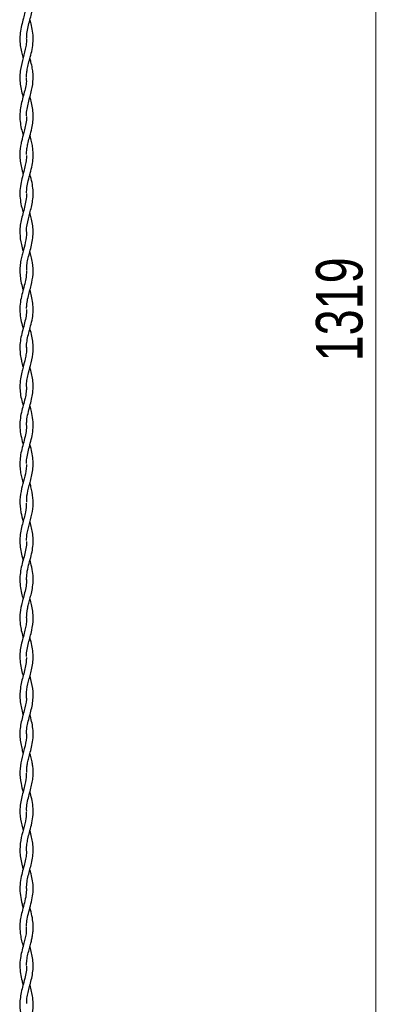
# Model space of a CAD drawing. Header units: millimetres. Extents: x 679 to 793, y 290 to 624.
# Tile 2 of 6: x 690 to 718, y 373 to 447. Entities that reach past the tile are written whole.
import ezdxf

# ---------------------------------------------------------------- set-up
doc = ezdxf.new("R2010")
doc.units = ezdxf.units.MM
doc.styles.add('SLDTEXTSTYLE0', font='TXT', dxfattribs={"width": 0.75})
doc.dimstyles.new('SLDDIMSTYLE0', dxfattribs={"dimtxt": 3.5, "dimasz": 3.302, "dimexe": 0, "dimexo": 0.0625, "dimgap": 0.875, "dimtad": 1, "dimdec": 0, "dimlfac": 5, "dimrnd": 1e-09, "dimzin": 12, "dimdsep": 46, "dimtxsty": 'SLDTEXTSTYLE0', "dimsah": 1, "dimcen": 0.09, "dimadec": 0, "dimazin": 3, "dimtfac": 1, "dimtdec": 0, "dimtofl": 0, "dimtmove": 0, "dimatfit": 3, "dimfxl": 0, "dimfrac": 2, "dimtolj": 1, "dimtzin": 12, "dimarcsym": 0})

# ---------------------------------------------------------------- blocks, each defined once
blk = doc.blocks.new('_D')
at = {"color": 7, "linetype": 'Continuous', "lineweight": 0}
for p, q in [((699.884, 553.382), (718.133, 553.382)), ((717.133, 553.382), (717.133, 289.596)), ((699.823, 289.596), (718.133, 289.596))]:
    blk.add_line(p, q, dxfattribs=at)
at = {"color": 7, "linetype": 'Continuous', "lineweight": 18}
for points in [[(717.133, 553.382), (716.625, 550.08), (717.641, 550.08)], [(717.133, 289.596), (717.641, 292.898), (716.625, 292.898)]]:
    blk.add_solid(points, dxfattribs=at)
at = {"color": 7, "linetype": 'Continuous', "lineweight": 18, "insert": (712.621, 420.983), "char_height": 3.5, "attachment_point": 1, "rotation": 90, "style": 'SLDTEXTSTYLE0'}
blk.add_mtext('1319', dxfattribs=at)

msp = doc.modelspace()

# ---------------------------------------------------------------- linework, layer by layer
at = {"color": 7, "linetype": 'Continuous', "lineweight": 25}
for points, knots in [([(690.894, 445.218), (690.896, 445.345), (690.9, 445.644), (691, 446.11), (691.133, 446.606), (691.296, 447.213), (691.395, 447.817), (691.38, 448.429), (691.298, 448.958), (691.199, 449.333), (691.145, 449.539), (691.143, 449.546)], [0, 0, 0, 0, 0.088394, 0.208519, 0.323479, 0.43283, 0.62944, 0.74056, 0.856702, 0.995178, 1, 1, 1, 1]), ([(690.88, 448.059), (690.88, 448.003), (690.88, 447.842), (690.844, 447.554), (690.768, 447.172), (690.646, 446.719), (690.505, 446.202), (690.4, 445.653), (690.373, 445.111), (690.421, 444.603), (690.516, 444.15), (690.592, 443.868), (690.626, 443.741)], [0, 0, 0, 0, 0.038848, 0.112675, 0.200634, 0.305157, 0.427996, 0.559622, 0.685644, 0.803653, 0.911947, 1, 1, 1, 1]), ([(690.888, 442.3), (690.889, 442.385), (690.891, 442.593), (690.942, 442.943), (691.04, 443.371), (691.177, 443.861), (691.317, 444.418), (691.398, 445.018), (691.374, 445.624), (691.272, 446.165), (691.181, 446.499), (691.143, 446.643)], [0, 0, 0, 0, 0.058797, 0.144425, 0.242643, 0.355204, 0.483448, 0.626797, 0.769201, 0.900613, 1, 1, 1, 1]), ([(690.878, 445.171), (690.88, 445.138), (690.889, 444.957), (690.823, 444.497), (690.634, 443.772), (690.437, 443.034), (690.375, 442.412), (690.393, 441.917), (690.476, 441.412), (690.57, 441.052), (690.62, 440.862), (690.626, 440.842)], [0, 0, 0, 0, 0.022425, 0.126344, 0.31991, 0.525305, 0.636244, 0.750854, 0.867829, 0.986144, 1, 1, 1, 1]), ([(690.89, 439.43), (690.888, 439.443), (690.869, 439.61), (690.928, 439.935), (691.021, 440.405), (691.153, 440.875), (691.309, 441.471), (691.395, 442.042), (691.378, 442.596), (691.322, 443.019), (691.235, 443.404), (691.168, 443.65), (691.143, 443.742)], [0, 0, 0, 0, 0.009018, 0.116239, 0.227167, 0.336941, 0.443534, 0.642149, 0.732452, 0.828928, 0.935909, 1, 1, 1, 1]), ([(690.861, 442.253), (690.867, 442.17), (690.884, 441.936), (690.804, 441.543), (690.687, 441.062), (690.543, 440.549), (690.422, 440.005), (690.369, 439.439), (690.407, 438.885), (690.507, 438.386), (690.589, 438.08), (690.625, 437.944)], [0, 0, 0, 0, 0.057743, 0.16301, 0.274551, 0.393541, 0.52012, 0.65301, 0.787146, 0.904863, 1, 1, 1, 1]), ([(690.891, 436.527), (690.89, 436.594), (690.889, 436.768), (690.931, 437.066), (691.011, 437.457), (691.144, 437.943), (691.284, 438.469), (691.374, 439.004), (691.394, 439.509), (691.342, 440.021), (691.245, 440.466), (691.171, 440.739), (691.143, 440.842)], [0, 0, 0, 0, 0.046629, 0.121924, 0.207869, 0.31926, 0.459817, 0.573374, 0.690693, 0.809991, 0.928912, 1, 1, 1, 1]), ([(690.884, 439.365), (690.884, 439.364), (690.896, 439.189), (690.845, 438.86), (690.75, 438.398), (690.639, 437.998), (690.546, 437.649), (690.437, 437.183), (690.372, 436.677), (690.394, 436.118), (690.47, 435.646), (690.561, 435.284), (690.615, 435.08), (690.625, 435.043)], [0, 0, 0, 0, 0.001162, 0.121639, 0.229237, 0.322347, 0.399663, 0.471158, 0.646479, 0.749043, 0.858771, 0.973879, 1, 1, 1, 1]), ([(690.89, 433.632), (690.894, 433.765), (690.905, 434.07), (691.012, 434.566), (691.168, 435.128), (691.312, 435.697), (691.386, 436.228), (691.387, 436.685), (691.342, 437.096), (691.26, 437.506), (691.183, 437.792), (691.143, 437.945)], [0, 0, 0, 0, 0.0925, 0.213372, 0.34559, 0.484002, 0.608393, 0.714644, 0.801268, 0.89386, 1, 1, 1, 1]), ([(690.878, 436.436), (690.878, 436.372), (690.878, 436.167), (690.819, 435.808), (690.709, 435.341), (690.563, 434.827), (690.432, 434.265), (690.369, 433.678), (690.405, 433.094), (690.507, 432.585), (690.591, 432.273), (690.626, 432.146)], [0, 0, 0, 0, 0.0447373, 0.1436591, 0.2521757, 0.3719798, 0.5037403, 0.6445795, 0.7818856, 0.911347, 1, 1, 1, 1]), ([(690.887, 430.738), (690.887, 430.753), (690.878, 430.918), (690.943, 431.376), (691.096, 431.971), (691.259, 432.576), (691.357, 433.061), (691.398, 433.584), (691.357, 434.137), (691.256, 434.627), (691.173, 434.93), (691.143, 435.041)], [0, 0, 0, 0, 0.010286, 0.115398, 0.321116, 0.424741, 0.537298, 0.659219, 0.788543, 0.922694, 1, 1, 1, 1]), ([(690.884, 433.586), (690.884, 433.585), (690.897, 433.413), (690.848, 433.072), (690.743, 432.566), (690.602, 432.066), (690.476, 431.572), (690.396, 431.09), (690.369, 430.486), (690.456, 429.873), (690.58, 429.419), (690.626, 429.251)], [0, 0, 0, 0, 0.000628, 0.119607, 0.236364, 0.352036, 0.466342, 0.577982, 0.685481, 0.883962, 1, 1, 1, 1]), ([(690.906, 427.853), (690.907, 428.012), (690.909, 428.313), (691.015, 428.766), (691.138, 429.227), (691.273, 429.725), (691.369, 430.246), (691.396, 430.772), (691.348, 431.28), (691.253, 431.735), (691.176, 432.02), (691.143, 432.143)], [0, 0, 0, 0, 0.111579, 0.210516, 0.317807, 0.434466, 0.558799, 0.682026, 0.800959, 0.913828, 1, 1, 1, 1]), ([(690.882, 430.712), (690.883, 430.702), (690.9, 430.433), (690.808, 429.917), (690.634, 429.283), (690.501, 428.768), (690.417, 428.343), (690.375, 427.88), (690.396, 427.382), (690.486, 426.865), (690.58, 426.516), (690.626, 426.342)], [0, 0, 0, 0, 0.006942, 0.18546, 0.354787, 0.442228, 0.539343, 0.645766, 0.760166, 0.880705, 1, 1, 1, 1]), ([(690.892, 424.961), (690.895, 425.079), (690.903, 425.351), (691.022, 425.923), (691.242, 426.663), (691.41, 427.536), (691.372, 428.266), (691.252, 428.837), (691.176, 429.118), (691.142, 429.243)], [0, 0, 0, 0, 0.082693, 0.191842, 0.402328, 0.599911, 0.8032, 0.912176, 1, 1, 1, 1]), ([(690.881, 427.797), (690.878, 427.672), (690.871, 427.389), (690.783, 426.93), (690.643, 426.408), (690.492, 425.851), (690.389, 425.274), (690.374, 424.693), (690.452, 424.119), (690.556, 423.702), (690.616, 423.479), (690.625, 423.442)], [0, 0, 0, 0, 0.086037, 0.195828, 0.316873, 0.446318, 0.579313, 0.713514, 0.846085, 0.974542, 1, 1, 1, 1]), ([(690.891, 422.033), (690.89, 422.079), (690.885, 422.276), (690.941, 422.635), (691.053, 423.124), (691.204, 423.654), (691.336, 424.217), (691.398, 424.789), (691.369, 425.344), (691.272, 425.859), (691.184, 426.188), (691.143, 426.342)], [0, 0, 0, 0, 0.032665, 0.137458, 0.250411, 0.373318, 0.506765, 0.641937, 0.771281, 0.892411, 1, 1, 1, 1]), ([(690.877, 424.878), (690.879, 424.84), (690.889, 424.633), (690.828, 424.254), (690.709, 423.736), (690.557, 423.203), (690.432, 422.657), (690.374, 422.12), (690.394, 421.619), (690.466, 421.178), (690.549, 420.827), (690.604, 420.623), (690.625, 420.544)], [0, 0, 0, 0, 0.026707, 0.143422, 0.26272, 0.385859, 0.512602, 0.640325, 0.757149, 0.858892, 0.945237, 1, 1, 1, 1]), ([(690.892, 419.092), (690.89, 419.136), (690.879, 419.328), (690.93, 419.668), (691.047, 420.217), (691.254, 420.912), (691.387, 421.622), (691.387, 422.246), (691.318, 422.751), (691.221, 423.153), (691.159, 423.385), (691.143, 423.444)], [0, 0, 0, 0, 0.030328, 0.132593, 0.235403, 0.409741, 0.611556, 0.723148, 0.839799, 0.959577, 1, 1, 1, 1]), ([(690.881, 422.043), (690.882, 422.032), (690.896, 421.874), (690.863, 421.585), (690.778, 421.097), (690.647, 420.629), (690.515, 420.131), (690.413, 419.643), (690.369, 419.107), (690.413, 418.554), (690.509, 418.075), (690.592, 417.771), (690.626, 417.645)], [0, 0, 0, 0, 0.0075305, 0.1082795, 0.1975724, 0.34136, 0.4269267, 0.5375588, 0.6741437, 0.7922301, 0.9140901, 1, 1, 1, 1]), ([(690.894, 416.199), (690.894, 416.309), (690.893, 416.6), (690.99, 417.072), (691.133, 417.607), (691.272, 418.123), (691.37, 418.654), (691.397, 419.182), (691.343, 419.708), (691.249, 420.152), (691.174, 420.428), (691.142, 420.543)], [0, 0, 0, 0, 0.075933, 0.201932, 0.326423, 0.445629, 0.557865, 0.693224, 0.809551, 0.920393, 1, 1, 1, 1]), ([(690.878, 419.056), (690.875, 418.938), (690.868, 418.654), (690.775, 418.198), (690.635, 417.679), (690.488, 417.135), (690.389, 416.569), (690.374, 415.989), (690.454, 415.406), (690.56, 414.99), (690.618, 414.769), (690.626, 414.741)], [0, 0, 0, 0, 0.082745, 0.197602, 0.317746, 0.444021, 0.575732, 0.710861, 0.846585, 0.980141, 1, 1, 1, 1]), ([(690.889, 413.305), (690.887, 413.317), (690.866, 413.486), (690.925, 413.82), (691.023, 414.319), (691.174, 414.848), (691.315, 415.409), (691.396, 415.998), (691.377, 416.603), (691.275, 417.153), (691.181, 417.499), (691.142, 417.642)], [0, 0, 0, 0, 0.0079069, 0.1171432, 0.2318678, 0.3538335, 0.4835372, 0.6199779, 0.7605314, 0.9013942, 1, 1, 1, 1]), ([(690.875, 416.156), (690.877, 416.096), (690.883, 415.865), (690.81, 415.454), (690.675, 414.918), (690.523, 414.374), (690.413, 413.839), (690.374, 413.329), (690.402, 412.853), (690.478, 412.417), (690.562, 412.083), (690.611, 411.895), (690.626, 411.838)], [0, 0, 0, 0, 0.041905, 0.161405, 0.286217, 0.414448, 0.539076, 0.657747, 0.768321, 0.869308, 0.96011, 1, 1, 1, 1]), ([(690.903, 410.413), (690.899, 410.504), (690.883, 410.85), (691.008, 411.339), (691.156, 411.889), (691.277, 412.35), (691.368, 412.843), (691.396, 413.361), (691.348, 413.893), (691.248, 414.355), (691.171, 414.637), (691.143, 414.741)], [0, 0, 0, 0, 0.063675, 0.24028, 0.33909, 0.445693, 0.559857, 0.680351, 0.803925, 0.927941, 1, 1, 1, 1]), ([(690.879, 413.23), (690.875, 413.126), (690.864, 412.771), (690.718, 412.17), (690.494, 411.391), (690.35, 410.549), (690.417, 409.723), (690.566, 409.183), (690.628, 408.954)], [0, 0, 0, 0, 0.073561, 0.249992, 0.422303, 0.620991, 0.839414, 1, 1, 1, 1]), ([(690.89, 407.515), (690.892, 407.628), (690.897, 407.883), (690.993, 408.407), (691.19, 409.094), (691.382, 409.912), (691.4, 410.739), (691.266, 411.384), (691.168, 411.754), (691.144, 411.846)], [0, 0, 0, 0, 0.078662, 0.177558, 0.364539, 0.554077, 0.743946, 0.936228, 1, 1, 1, 1]), ([(690.866, 410.324), (690.855, 410.104), (690.837, 409.734), (690.697, 409.208), (690.566, 408.733), (690.447, 408.233), (690.378, 407.71), (690.386, 407.173), (690.47, 406.635), (690.568, 406.258), (690.62, 406.062), (690.625, 406.042)], [0, 0, 0, 0, 0.154524, 0.25922, 0.370051, 0.487153, 0.609764, 0.735958, 0.862247, 0.986073, 1, 1, 1, 1]), ([(690.884, 404.567), (690.892, 404.741), (690.907, 405.106), (691.038, 405.664), (691.199, 406.239), (691.334, 406.806), (691.394, 407.353), (691.376, 407.871), (691.296, 408.35), (691.208, 408.702), (691.157, 408.894), (691.144, 408.94)], [0, 0, 0, 0, 0.119756, 0.251025, 0.38361, 0.513952, 0.639796, 0.758536, 0.868301, 0.968084, 1, 1, 1, 1]), ([(690.876, 407.456), (690.877, 407.401), (690.883, 407.186), (690.819, 406.805), (690.699, 406.305), (690.552, 405.784), (690.429, 405.242), (690.371, 404.685), (690.402, 404.123), (690.5, 403.609), (690.588, 403.285), (690.626, 403.146)], [0, 0, 0, 0, 0.038447, 0.1502772, 0.2660527, 0.387015, 0.5131083, 0.642938, 0.7740794, 0.9033227, 1, 1, 1, 1]), ([(690.889, 401.712), (690.902, 401.939), (690.923, 402.28), (691.037, 402.749), (691.142, 403.138), (691.259, 403.576), (691.358, 404.072), (691.4, 404.621), (691.348, 405.212), (691.238, 405.691), (691.163, 405.971), (691.143, 406.043)], [0, 0, 0, 0, 0.157245, 0.23728, 0.325509, 0.426674, 0.541206, 0.668453, 0.806276, 0.949521, 1, 1, 1, 1]), ([(690.884, 404.595), (690.877, 404.43), (690.861, 404.097), (690.751, 403.604), (690.62, 403.129), (690.475, 402.576), (690.39, 402.069), (690.38, 401.579), (690.411, 401.19), (690.491, 400.754), (690.575, 400.432), (690.621, 400.257), (690.626, 400.242)], [0, 0, 0, 0, 0.1141825, 0.2304327, 0.3404423, 0.4416428, 0.61143, 0.6887815, 0.7784889, 0.879543, 0.9891723, 1, 1, 1, 1]), ([(690.887, 398.819), (690.886, 398.829), (690.876, 399.002), (690.924, 399.339), (691.027, 399.826), (691.162, 400.307), (691.32, 400.919), (691.406, 401.556), (691.361, 402.202), (691.264, 402.694), (691.18, 403.003), (691.143, 403.143)], [0, 0, 0, 0, 0.007102, 0.120202, 0.234332, 0.345976, 0.454721, 0.658998, 0.785623, 0.90278, 1, 1, 1, 1]), ([(690.882, 401.713), (690.882, 401.689), (690.888, 401.552), (690.863, 401.283), (690.795, 400.884), (690.679, 400.436), (690.543, 399.949), (690.428, 399.435), (690.372, 398.9), (690.397, 398.356), (690.494, 397.835), (690.585, 397.497), (690.627, 397.34)], [0, 0, 0, 0, 0.015961, 0.094408, 0.185711, 0.290258, 0.401995, 0.519841, 0.64268, 0.768533, 0.892347, 1, 1, 1, 1]), ([(690.891, 395.912), (690.891, 395.987), (690.888, 396.336), (691.002, 396.824), (691.155, 397.385), (691.273, 397.837), (691.365, 398.324), (691.397, 398.843), (691.35, 399.378), (691.25, 399.847), (691.172, 400.133), (691.143, 400.241)], [0, 0, 0, 0, 0.05255, 0.242178, 0.338069, 0.442142, 0.554909, 0.675389, 0.801649, 0.925123, 1, 1, 1, 1]), ([(690.877, 398.741), (690.873, 398.617), (690.865, 398.33), (690.769, 397.88), (690.596, 397.235), (690.388, 396.447), (690.366, 395.512), (690.516, 394.848), (690.613, 394.49), (690.625, 394.443)], [0, 0, 0, 0, 0.086372, 0.201491, 0.315344, 0.538054, 0.749761, 0.967179, 1, 1, 1, 1]), ([(690.894, 393.003), (690.892, 393.077), (690.886, 393.316), (690.957, 393.72), (691.079, 394.215), (691.218, 394.712), (691.332, 395.209), (691.389, 395.701), (691.382, 396.328), (691.268, 396.876), (691.166, 397.262), (691.144, 397.346)], [0, 0, 0, 0, 0.05143, 0.16555, 0.279636, 0.39434, 0.509107, 0.622854, 0.733929, 0.941762, 1, 1, 1, 1]), ([(690.861, 395.884), (690.867, 395.79), (690.89, 395.413), (690.742, 394.879), (690.578, 394.274), (690.455, 393.778), (690.383, 393.271), (690.38, 392.77), (690.442, 392.291), (690.535, 391.882), (690.601, 391.634), (690.627, 391.537)], [0, 0, 0, 0, 0.064891, 0.260784, 0.368486, 0.483268, 0.602299, 0.718196, 0.828824, 0.932856, 1, 1, 1, 1]), ([(690.902, 390.113), (690.9, 390.249), (690.897, 390.49), (690.967, 390.852), (691.054, 391.222), (691.175, 391.654), (691.301, 392.152), (691.386, 392.696), (691.389, 393.255), (691.309, 393.8), (691.21, 394.195), (691.153, 394.407), (691.143, 394.445)], [0, 0, 0, 0, 0.09454, 0.16717, 0.251704, 0.351102, 0.466516, 0.596404, 0.726918, 0.853187, 0.973234, 1, 1, 1, 1]), ([(690.877, 392.995), (690.877, 392.907), (690.88, 392.537), (690.724, 391.885), (690.476, 391.031), (690.348, 390.16), (690.433, 389.363), (690.571, 388.859), (690.628, 388.653)], [0, 0, 0, 0, 0.061051, 0.257166, 0.451132, 0.651459, 0.857944, 1, 1, 1, 1]), ([(690.896, 387.203), (690.893, 387.276), (690.884, 387.521), (690.96, 387.933), (691.083, 388.431), (691.218, 388.909), (691.321, 389.365), (691.397, 389.916), (691.382, 390.43), (691.298, 390.928), (691.222, 391.252), (691.165, 391.461), (691.143, 391.542)], [0, 0, 0, 0, 0.0506, 0.170205, 0.285198, 0.395783, 0.500914, 0.59979, 0.776501, 0.855216, 0.943702, 1, 1, 1, 1]), ([(690.869, 390.057), (690.86, 389.84), (690.845, 389.478), (690.712, 388.964), (690.586, 388.504), (690.467, 388.026), (690.366, 387.389), (690.391, 386.625), (690.557, 386.025), (690.627, 385.738), (690.627, 385.737)], [0, 0, 0, 0, 0.151137, 0.251774, 0.358577, 0.470989, 0.583658, 0.800979, 0.999307, 1, 1, 1, 1]), ([(690.887, 384.251), (690.886, 384.263), (690.875, 384.421), (690.907, 384.713), (690.984, 385.151), (691.111, 385.626), (691.263, 386.179), (691.379, 386.782), (691.395, 387.397), (691.314, 387.979), (691.211, 388.391), (691.153, 388.607), (691.143, 388.645)], [0, 0, 0, 0, 0.007922, 0.108253, 0.199957, 0.307788, 0.433623, 0.576917, 0.719167, 0.852205, 0.973826, 1, 1, 1, 1]), ([(690.86, 387.158), (690.859, 386.988), (690.858, 386.553), (690.646, 385.836), (690.419, 384.98), (690.362, 384.227), (690.441, 383.591), (690.535, 383.179), (690.603, 382.928), (690.625, 382.845)], [0, 0, 0, 0, 0.118355, 0.303664, 0.499445, 0.713559, 0.825219, 0.942323, 1, 1, 1, 1]), ([(690.884, 381.401), (690.892, 381.563), (690.908, 381.883), (691.012, 382.358), (691.138, 382.821), (691.267, 383.306), (691.361, 383.794), (691.395, 384.302), (691.361, 384.781), (691.271, 385.266), (691.187, 385.581), (691.143, 385.746)], [0, 0, 0, 0, 0.1119, 0.221452, 0.329223, 0.431581, 0.556434, 0.665553, 0.782342, 0.886285, 1, 1, 1, 1]), ([(690.87, 384.256), (690.874, 384.212), (690.891, 384.027), (690.831, 383.687), (690.731, 383.219), (690.584, 382.702), (690.444, 382.132), (690.367, 381.514), (690.404, 380.879), (690.515, 380.352), (690.599, 380.046), (690.626, 379.946)], [0, 0, 0, 0, 0.030399, 0.129309, 0.237306, 0.356991, 0.48938, 0.633788, 0.786461, 0.930271, 1, 1, 1, 1]), ([(690.889, 378.537), (690.888, 378.562), (690.882, 378.745), (690.935, 379.115), (691.061, 379.657), (691.227, 380.237), (691.354, 380.824), (691.4, 381.398), (691.354, 381.949), (691.255, 382.428), (691.175, 382.722), (691.143, 382.842)], [0, 0, 0, 0, 0.0173863, 0.1280381, 0.2587352, 0.3957643, 0.5325768, 0.6667136, 0.7952629, 0.9159509, 1, 1, 1, 1]), ([(690.878, 381.391), (690.872, 381.224), (690.861, 380.867), (690.731, 380.327), (690.579, 379.78), (690.452, 379.26), (690.386, 378.774), (690.38, 378.329), (690.425, 377.896), (690.511, 377.472), (690.589, 377.181), (690.626, 377.041)], [0, 0, 0, 0, 0.115646, 0.246801, 0.372982, 0.493235, 0.605455, 0.707622, 0.799046, 0.903957, 1, 1, 1, 1]), ([(690.892, 375.617), (690.892, 375.709), (690.892, 375.951), (690.962, 376.343), (691.069, 376.777), (691.179, 377.172), (691.266, 377.516), (691.333, 377.848), (691.382, 378.221), (691.39, 378.673), (691.33, 379.202), (691.226, 379.635), (691.158, 379.89), (691.143, 379.946)], [0, 0, 0, 0, 0.0640513, 0.168283, 0.2722696, 0.3650472, 0.4425555, 0.5104544, 0.5954568, 0.7001703, 0.8233182, 0.96131, 1, 1, 1, 1]), ([(690.864, 378.496), (690.865, 378.33), (690.867, 378.024), (690.769, 377.584), (690.651, 377.133), (690.519, 376.656), (690.41, 376.122), (690.369, 375.573), (690.418, 375.006), (690.521, 374.53), (690.598, 374.246), (690.626, 374.145)], [0, 0, 0, 0, 0.114876, 0.211438, 0.303998, 0.426358, 0.540408, 0.672057, 0.804271, 0.930273, 1, 1, 1, 1]), ([(690.907, 372.748), (690.902, 372.851), (690.893, 373.093), (690.973, 373.483), (691.083, 373.932), (691.219, 374.413), (691.333, 374.917), (691.392, 375.429), (691.38, 375.933), (691.302, 376.421), (691.212, 376.79), (691.156, 376.994), (691.143, 377.044)], [0, 0, 0, 0, 0.072123, 0.1692, 0.273485, 0.386061, 0.505263, 0.624919, 0.742778, 0.856991, 0.965494, 1, 1, 1, 1]), ([(690.881, 375.556), (690.882, 375.545), (690.894, 375.362), (690.837, 375.007), (690.724, 374.492), (690.577, 373.978), (690.454, 373.466), (690.383, 372.961), (690.38, 372.317), (690.492, 371.743), (690.6, 371.337), (690.625, 371.241)], [0, 0, 0, 0, 0.007717, 0.127967, 0.247219, 0.366605, 0.485704, 0.603094, 0.717793, 0.933165, 1, 1, 1, 1]), ([(690.89, 369.805), (690.888, 369.834), (690.877, 370.024), (690.93, 370.373), (691.033, 370.849), (691.205, 371.457), (691.385, 372.2), (691.399, 373.1), (691.25, 373.748), (691.154, 374.103), (691.143, 374.145)], [0, 0, 0, 0, 0.0196, 0.13248, 0.242265, 0.349516, 0.553809, 0.754322, 0.9705, 1, 1, 1, 1])]:
    msp.add_open_spline(points, degree=3, knots=knots, dxfattribs=at)

# ---------------------------------------------------------------- dimensions: what is measured, and where the dimension line sits
at = {"color": 7, "linetype": 'Continuous', "lineweight": 18}
dim = msp.add_linear_dim(base=(717.133, 289.596), p1=(698.884, 553.382), p2=(698.823, 289.596), angle=90, dimstyle='SLDDIMSTYLE0', dxfattribs=at)
dim.commit()
dim.dimension.update_dxf_attribs({"geometry": '_D', "text_midpoint": (717.133, 426.155), "dimtype": 160})

doc.saveas('drawing.dxf')
